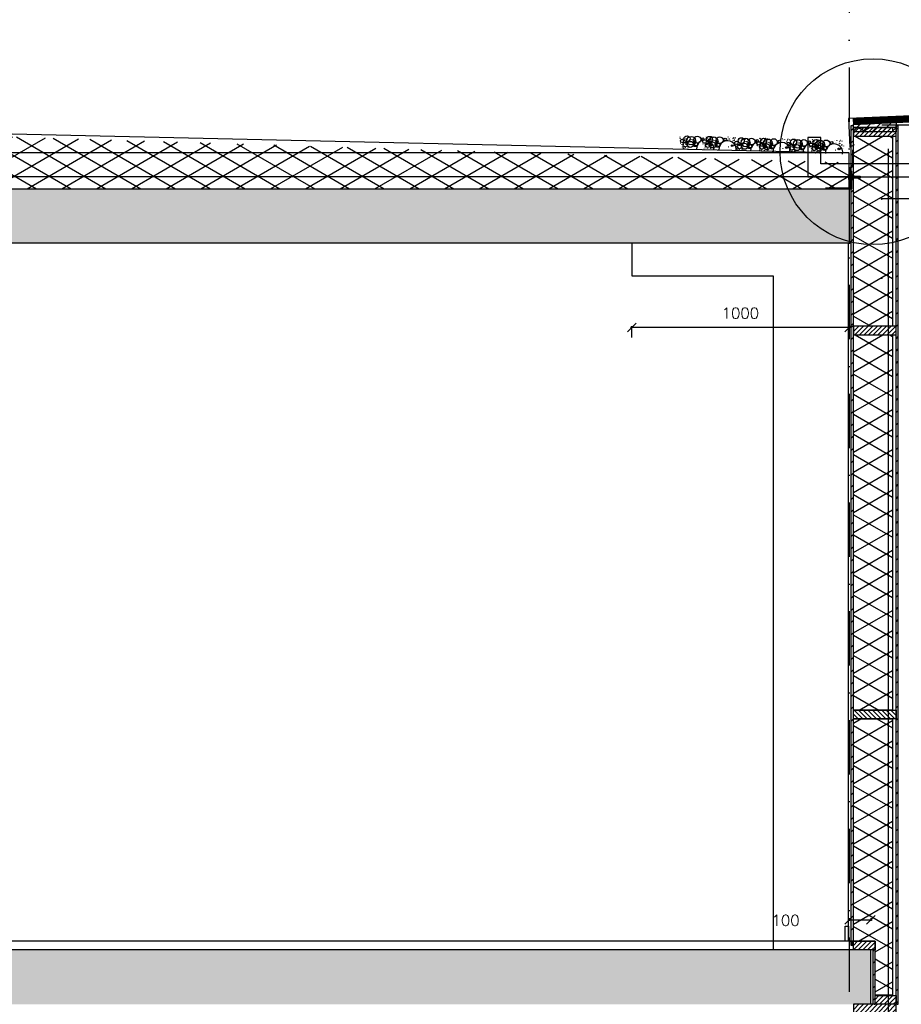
# Model space of a CAD drawing. Extents: x 0 to 297174, y -27731 to 163980.
# Tile 149 of 152: x 189905 to 193959, y 151905 to 156432. Entities that reach past the tile are written whole.
import ezdxf

# ---------------------------------------------------------------- set-up
doc = ezdxf.new("R2010")
doc.units = 0
doc.header["$LTSCALE"] = 5
doc.header["$MEASUREMENT"] = 0
doc.header["$PDMODE"] = 3
doc.header["$PDSIZE"] = 0.1
doc.linetypes.add('DASHDOT', pattern=[1, 0.5, -0.25, 0, -0.25])
doc.linetypes.add('DD1', pattern=[2.66667, 1.66667, -0.5, 0, -0.5])
doc.layers.get('0').update_dxf_attribs({"linetype": 'CONTINUOUS'})
doc.layers.get('DEFPOINTS').update_dxf_attribs({"linetype": 'CONTINUOUS'})
for name, color, linetype in [('_DETAILNUMMERS', 4, 'CONTINUOUS'), ('A--01A1_ACEER', 1, 'CONTINUOUS'), ('A--A21--_F-23-', 9, 'CONTINUOUS'), ('A--A23--_F--3-', 9, 'CONTINUOUS'), ('A--A25--_F--3-', 9, 'CONTINUOUS'), ('A--A35--_F--3-', 9, 'CONTINUOUS'), ('A--A42--_F--3-', 9, 'CONTINUOUS'), ('A--A42--_F-23-', 9, 'CONTINUOUS'), ('A--L13D3_VLOEREN', 3, 'CONTINUOUS'), ('A--L21--', 3, 'CONTINUOUS'), ('A--L21--_F-23-', 4, 'CONTINUOUS'), ('A--L21D2_BUITENWAND', 2, 'CONTINUOUS'), ('A--L23--', 7, 'CONTINUOUS'), ('A--L23--_F--3-', 7, 'CONTINUOUS'), ('A--L25--', 7, 'CONTINUOUS'), ('A--L25--_F-23-', 7, 'CONTINUOUS'), ('A--L28D1_KONSTRUKTIES', 1, 'CONTINUOUS'), ('A--L31A1_BUITENKOZIJN', 1, 'CONTINUOUS'), ('A--L35--', 7, 'CONTINUOUS'), ('A--L35--_F-23-', 7, 'CONTINUOUS'), ('A--L351-_F-23-', 7, 'CONTINUOUS'), ('A--L42--', 7, 'CONTINUOUS'), ('A--L42--_F--3-', 7, 'CONTINUOUS'), ('A--L42--_F-23-', 7, 'CONTINUOUS'), ('A--M$1A-_F123-', 1, 'CONTINUOUS'), ('A--T$1A-_F123_20', 1, 'CONTINUOUS'), ('A--T01A-25_TEKST', 2, 'CONTINUOUS'), ('STRAMIEN', 8, 'DD1'), ('X--LR---_CP', 7, 'CONTINUOUS')]:
    doc.layers.add(name, color=color, linetype=linetype)
doc.styles.add('HIEMSTRA', font='romans.shx')
doc.dimstyles.get("Standard").update_dxf_attribs({"dimscale": 50, "dimtxt": 2.5, "dimasz": 2, "dimexe": 0.3, "dimexo": 0.3, "dimgap": 2, "dimtad": 1, "dimdec": 0, "dimzin": 0, "dimdsep": 46, "dimtxsty": 'HIEMSTRA', "dimblk1": 'OBLIQUE', "dimblk2": 'OBLIQUE', "dimsah": 1, "dimcen": 0.09, "dimdle": 0.3, "dimclrd": 1, "dimclre": 1, "dimclrt": 2, "dimadec": 0, "dimazin": 0, "dimtfac": 1, "dimtdec": 4, "dimtix": 1, "dimtmove": 2, "dimatfit": 3, "dimldrblk": 'OBLIQUE', "dimfxl": 0, "dimtvp": 625, "dimtolj": 1, "dimtzin": 0, "dimarcsym": 0})

# ---------------------------------------------------------------- blocks, each defined once
blk = doc.blocks.new('*U1576')
at = {"layer": 'A--A42--_F-23-', "linetype": 'Continuous'}
h = blk.add_hatch(dxfattribs=at)
h.set_pattern_fill('ALFALINE', color=256, scale=40, style=0)
h.set_pattern_definition([(45, (-193940.616, -151905.17), (-28.284271, 28.284271), [])])
h.paths.add_polyline_path([(0, 0), (-5, 0), (-5, 4039.6), (0, 4039.6), (5, 4039.6), (5, 0)])
at = {"layer": 'A--L42--_F-23-', "color": 2, "linetype": 'Continuous'}
for points in [[(0, 0), (-5, 0), (-5, 4039.6), (0, 4039.6)], [(0, 0), (5, 0), (5, 4039.6), (0, 4039.6)]]:
    blk.add_lwpolyline(points, dxfattribs=at)
blk = doc.blocks.new('*U1575')
at = {"layer": 'A--A42--_F-23-', "linetype": 'Continuous'}
h = blk.add_hatch(dxfattribs=at)
h.set_pattern_fill('ALFALINE', color=256, scale=40, style=0)
h.set_pattern_definition([(45, (-193734.616, -152175.16), (-28.284271, 28.284271), [])])
h.paths.add_polyline_path([(0, 0), (-5, 0), (-5, 3769.7), (0, 3769.7), (5, 3769.7), (5, 0)])
at = {"layer": 'A--L42--_F-23-', "color": 2, "linetype": 'Continuous'}
for points in [[(0, 0), (-5, 0), (-5, 3769.7), (0, 3769.7)], [(0, 0), (5, 0), (5, 3769.7), (0, 3769.7)]]:
    blk.add_lwpolyline(points, dxfattribs=at)
blk = doc.blocks.new('NH40_196')
at = {"layer": 'A--A25--_F--3-'}
h = blk.add_hatch(dxfattribs=at)
h.set_pattern_fill('ALFALINE', color=256, scale=15, style=0, pattern_type=2)
h.set_pattern_definition([(45, (-6, 0), (-10.6066, 10.6066), [])])
h.paths.add_polyline_path([(0, 0), (0, 196), (40, 196), (40, 0)])
at = {"layer": 'A--L25--_F-23-', "color": 2, "linetype": 'Continuous'}
blk.add_lwpolyline([(0, 0), (0, 196), (40, 196), (40, 0)], close=True, dxfattribs=at)
at = {"layer": 'X--LR---_CP'}
for p in [(0, 0), (0, 0), (40, 0)]:
    blk.add_point(p, dxfattribs=at)
blk = doc.blocks.new('*U1568')
at = {"layer": 'A--A42--_F-23-', "linetype": 'Continuous'}
h = blk.add_hatch(dxfattribs=at)
h.set_pattern_fill('ALFALINE', color=256, scale=40, style=0)
h.set_pattern_definition([(45, (-193834.304, -151905.17), (-28.284271, 28.284271), [])])
h.paths.add_polyline_path([(0, 0), (-5, 0), (-5, 250), (0, 250), (5, 250), (5, 0)])
at = {"layer": 'A--L42--_F-23-', "color": 2, "linetype": 'Continuous'}
for points in [[(0, 0), (-5, 0), (-5, 250), (0, 250)], [(0, 0), (5, 0), (5, 250), (0, 250)]]:
    blk.add_lwpolyline(points, dxfattribs=at)
blk = doc.blocks.new('*U1537')
at = {"layer": 'A--L23--_F--3-', "color": 2, "linetype": 'Continuous'}
blk.add_lwpolyline([(0, 0), (0, 20), (-6562, 20), (-6562, 0)], dxfattribs=at)
blk = doc.blocks.new('_OBLIQUE')
at = {"color": 0, "linetype": 'ByBlock'}
blk.add_line((-0.5, -0.5), (0.5, 0.5), dxfattribs=at)
blk = doc.blocks.new('*D996')
at = {"layer": 'A--M$1A-_F123-', "color": 1, "lineweight": -2, "ltscale": 10}
for p, q in [((193725.6, 155017.6), (192713.6, 155017.6)), ((192719.6, 154971), (192719.6, 155023.6))]:
    blk.add_line(p, q, dxfattribs=at)
at = {"layer": 'DEFPOINTS', "color": 0, "ltscale": 10}
for p in [(192719.6, 155017.6), (193719.6, 155017.6), (192719.6, 154965)]:
    blk.add_point(p, dxfattribs=at)
at = {"layer": 'A--M$1A-_F123-', "color": 1, "lineweight": -2, "ltscale": 10, "xscale": 40, "yscale": 40, "zscale": 40, "rotation": 180}
blk.add_blockref('_OBLIQUE', (192719.6, 155017.6), dxfattribs=at)
at = {"layer": 'A--M$1A-_F123-', "color": 1, "lineweight": -2, "ltscale": 10, "xscale": 40, "yscale": 40, "zscale": 40}
blk.add_blockref('_OBLIQUE', (193719.6, 155017.6), dxfattribs=at)
at = {"layer": 'A--M$1A-_F123-', "color": 2, "ltscale": 10, "insert": (193219.6, 155082.6), "char_height": 50, "attachment_point": 5, "style": 'HIEMSTRA'}
blk.add_mtext('\\A1;1000', dxfattribs=at)
blk = doc.blocks.new('*U1534')
at = {"layer": 'A--A42--_F--3-', "linetype": 'Continuous'}
h = blk.add_hatch(dxfattribs=at)
h.set_pattern_fill('ALFALINE', color=256, scale=40, angle=45, style=0)
h.set_pattern_definition([(90, (-193723.12, -152195.147), (-40, 7e-15), [])])
h.paths.add_polyline_path([(0, 0), (-6.2, 0), (-6.3, 3210), (-0.1, 3210), (6.2, 3210), (6.2, 0)])
at = {"layer": 'A--L42--_F--3-', "color": 3, "linetype": 'Continuous'}
for points in [[(0, 0), (-6.2, 0), (-6.3, 3210), (-0.1, 3210)], [(0, 0), (6.2, 0), (6.2, 3210), (-0.1, 3210)]]:
    blk.add_lwpolyline(points, dxfattribs=at)
blk = doc.blocks.new('Q031612A')
at = {"layer": 'A--L35--_F-23-', "color": 1, "linetype": 'Continuous'}
for points in [[(0, 0), (0, 11), (-4.5, 11), (-5, 10.5), (-5, -10.5), (-4.5, -11), (0, -11), (0, -4.7), (-4.5, -4.7), (0, -4.7), (0, -11), (-4.5, -11), (-5, -10.5), (-5, -4.2), (-4.5, -4.7), (-5, -5.2)], [(-5, 4.4), (-4.5, 4.9), (-5, 5.4)], [(-4.5, 4.9), (0, 4.9), (0, -4.7)], [(1.7, 4.5), (0.6, -4.4)], [(0.6, 4.5), (0.6, -4.4)], [(3.2, 4.5), (2.1, -4.4)], [(4.7, 4.5), (3.6, -4.4)], [(6.2, 4.5), (5.1, -4.4)], [(7.7, 4.5), (6.6, -4.4)], [(9.2, 4.5), (8.1, -4.4)], [(10.7, 4.5), (9.6, -4.4)], [(12.3, 4.5), (11.2, -4.4)], [(13.8, 4.5), (12.7, -4.4)], [(15.3, 4.5), (14.2, -4.4)], [(16.8, 4.5), (15.7, -4.4)], [(18.3, 4.5), (17.2, -4.4)], [(19.8, 4.5), (18.7, -4.4)], [(21.3, 4.5), (20.2, -4.4)], [(22.8, 4.5), (21.7, -4.4)], [(24.3, 4.5), (23.2, -4.4)], [(25.9, 4.5), (24.8, -4.4)], [(27.4, 4.5), (26.3, -4.4)], [(28.9, 4.5), (27.8, -4.4)], [(30.4, 4.5), (29.3, -4.4)], [(31.9, 4.5), (30.8, -4.4)], [(33.4, 4.5), (32.3, -4.4)], [(34.9, 4.5), (33.8, -4.4)], [(36.4, 4.5), (35.3, -4.4)], [(37.9, 4.5), (36.8, -4.4)], [(39.5, 4.5), (38.4, -4.4)], [(41, 4.5), (39.9, -4.4)], [(42.5, 4.5), (41.4, -4.4)], [(44, 4.5), (42.9, -4.4)], [(45.5, 4.5), (44.4, -4.4)], [(47, 4.5), (45.9, -4.4)], [(47.6, -2.8), (47.5, -4.1)]]:
    blk.add_lwpolyline(points, dxfattribs=at)
blk.add_lwpolyline([(47.6, 4), (47.1, 4.5), (0, 4.5), (0, -4.4), (47.1, -4.4), (47.6, -3.9)], close=True, dxfattribs=at)
at = {"layer": 'A--L351-_F-23-', "color": 1, "linetype": 'DASHDOT'}
blk.add_lwpolyline([(-7.9, 0), (51.6, 0)], dxfattribs=at)
at = {"layer": 'X--LR---_CP', "color": 1, "linetype": 'DASHDOT'}
blk.add_point((0, 0), dxfattribs=at)
blk.add_point((0, 0), dxfattribs=at)
blk.add_point((0, 0), dxfattribs=at)
blk = doc.blocks.new('Q031611-')
at = {"layer": 'A--L35--_F-23-', "color": 1, "linetype": 'Continuous'}
for points in [[(5, 5.4), (5, 10.5), (4.5, 11), (0.5, 11), (0, 10.5), (0, 5.4), (0.5, 4.9), (4.5, 4.9), (5, 5.4), (5, 4.4), (4.5, 4.9), (5, 4.4), (5, -4.2), (4.5, -4.7), (0.5, -4.7), (0, -5.2), (0, -10.5), (0.5, -11), (4.5, -11), (5, -10.5), (5, -4.2), (4.5, -4.7), (5, -5.2), (4.5, -4.7), (0.5, -4.7), (0, -4.2), (0, -5.2), (0, 4.4), (0.5, 4.9), (0, 5.4), (0, 4.4)], [(0, 4.4), (0, -4.7)]]:
    blk.add_lwpolyline(points, dxfattribs=at)
at = {"layer": 'X--LR---_CP', "color": 1, "linetype": 'Continuous'}
blk.add_point((0, 0), dxfattribs=at)
blk.add_point((0, 0), dxfattribs=at)
blk.add_point((0, 0), dxfattribs=at)
blk = doc.blocks.new('*D748')
at = {"layer": 'A--M$1A-_F123-', "color": 1, "linetype": 'Continuous', "lineweight": -2, "ltscale": 10}
for p, q in [((193713.6, 152294.2), (193825.4, 152294.2)), ((193719.6, 152301), (193719.6, 152288.2)), ((193819.4, 152301), (193819.4, 152288.2))]:
    blk.add_line(p, q, dxfattribs=at)
at = {"layer": 'DEFPOINTS', "color": 0, "linetype": 'Continuous', "ltscale": 10}
for p in [(193719.6, 152307), (193819.4, 152307), (193819.4, 152294.2)]:
    blk.add_point(p, dxfattribs=at)
at = {"layer": 'A--M$1A-_F123-', "color": 1, "linetype": 'Continuous', "lineweight": -2, "ltscale": 10, "xscale": 40, "yscale": 40, "zscale": 40, "rotation": 180}
blk.add_blockref('_OBLIQUE', (193719.6, 152294.2), dxfattribs=at)
at = {"layer": 'A--M$1A-_F123-', "color": 1, "linetype": 'Continuous', "lineweight": -2, "ltscale": 10, "xscale": 40, "yscale": 40, "zscale": 40}
blk.add_blockref('_OBLIQUE', (193819.4, 152294.2), dxfattribs=at)
at = {"layer": 'A--M$1A-_F123-', "color": 2, "linetype": 'Continuous', "ltscale": 10, "insert": (193427.2, 152290.9), "char_height": 50, "attachment_point": 5, "style": 'HIEMSTRA'}
blk.add_mtext('\\A1;100', dxfattribs=at)
blk = doc.blocks.new('GRIND')
for centre, radius in [((11.9, 51.7), 0.331), ((11.9, 47), 0.331), ((28.6, 47.3), 0.331), ((28.6, 47.3), 0.331), ((44.2, 45.6), 13.8), ((33.6, 51.1), 0.331), ((63.6, 37.9), 19.8), ((48.9, 52), 0.331), ((64.1, 53.8), 0.331), ((64.2, 53.8), 0.331), ((72.1, 53.9), 0.331), ((72.2, 53.8), 0.331), ((72.4, 53.8), 0.331), ((91.4, 43.5), 15.8), ((80.2, 51.6), 0.331), ((116.3, 47.4), 5.94), ((114.8, 47.9), 0.331), ((121.3, 51), 0.331), ((130, 59.7), 0.331), ((131.5, 48.3), 0.331), ((131.5, 48.3), 0.331), ((132.3, 50.9), 0.331), ((147.1, 46.5), 13.8), ((136.5, 52.1), 0.331), ((137, 50.9), 0.331), ((139.4, 57.3), 0.331), ((139.6, 57.8), 0.331), ((141.8, 45.6), 0.331), ((142.1, 45.9), 0.331), ((166.5, 38.8), 19.8), ((151.8, 53), 0.331), ((152.6, 54.6), 0.331), ((152.9, 54.4), 0.331), ((155.8, 59.1), 0.331), ((156.1, 59.6), 0.331), ((158.1, 45.6), 0.331), ((163.4, 56.7), 0.331), ((167, 54.8), 0.331), ((167.1, 54.7), 0.331), ((175, 54.8), 0.331), ((175.1, 54.8), 0.331), ((175.3, 54.7), 0.331), ((194.3, 44.4), 15.8), ((219.2, 48.3), 5.94), ((224.2, 51.9), 0.331), ((232.9, 60.6), 0.331), ((235.2, 51.8), 0.331), ((239.9, 51.8), 0.331), ((242.3, 58.3), 0.331), ((242.5, 58.8), 0.331), ((255.5, 55.5), 0.331), ((255.8, 55.3), 0.331), ((256, 45.6), 0.331), ((256.3, 45.4), 0.331), ((258.7, 60), 0.331), ((259, 60.5), 0.331), ((261, 46.5), 0.331), ((261.6, 51.7), 0.331), ((261.6, 47), 0.331), ((266.3, 57.7), 0.331), ((278.3, 47.3), 0.331), ((278.3, 47.3), 0.331), ((293.8, 45.6), 13.8), ((283.3, 51.1), 0.331), ((313.2, 37.9), 19.8), ((298.6, 52), 0.331), ((313.7, 53.8), 0.331), ((313.8, 53.8), 0.331), ((321.7, 53.9), 0.331), ((321.9, 53.8), 0.331), ((322, 53.8), 0.331), ((341, 43.5), 15.8), ((329.8, 51.6), 0.331), ((366, 47.4), 5.94), ((364.4, 47.9), 0.331), ((370.9, 51), 0.331), ((379.6, 59.7), 0.331), ((381.2, 48.3), 0.331), ((381.2, 48.3), 0.331), ((381.9, 50.9), 0.331), ((396.7, 46.5), 13.8), ((386.2, 52.1), 0.331), ((386.6, 50.9), 0.331), ((389, 57.3), 0.331), ((389.3, 57.8), 0.331), ((391.5, 45.6), 0.331), ((391.8, 45.9), 0.331), ((416.1, 38.8), 19.8), ((401.5, 53), 0.331), ((402.2, 54.6), 0.331), ((402.5, 54.4), 0.331), ((405.4, 59.1), 0.331), ((405.7, 59.6), 0.331), ((407.8, 45.6), 0.331), ((413.1, 56.7), 0.331), ((416.6, 54.8), 0.331), ((416.7, 54.7), 0.331), ((424.6, 54.8), 0.331), ((424.8, 54.8), 0.331), ((424.9, 54.7), 0.331), ((443.9, 44.4), 15.8), ((468.9, 48.3), 5.94), ((473.8, 51.9), 0.331), ((482.5, 60.6), 0.331), ((484.8, 51.8), 0.331), ((489.5, 51.8), 0.331), ((491.9, 58.3), 0.331), ((492.2, 58.8), 0.331), ((502.5, 49.3), 0.331), ((512.5, 37.4), 7.92), ((505.1, 55.5), 0.331), ((505.4, 55.3), 0.331), ((505.7, 45.6), 0.331), ((506, 45.4), 0.331), ((508.3, 60), 0.331), ((508.6, 60.5), 0.331), ((510.7, 46.5), 0.331), ((516, 57.7), 0.331), ((519.2, 49.6), 0.331), ((519.2, 49.6), 0.331), ((534.7, 47.9), 13.8), ((529.5, 46.9), 0.331), ((529.8, 47.2), 0.331), ((554.2, 40.1), 19.8), ((535, 45.5), 0.331), ((539.5, 54.3), 0.331), ((554.6, 56.1), 0.331), ((554.8, 56.1), 0.331), ((562.6, 56.2), 0.331), ((562.8, 56.1), 0.331), ((563, 56.1), 0.331), ((581.9, 45.8), 15.8), ((606.9, 49.7), 5.94), ((605.4, 50.2), 0.331), ((615.4, 38.3), 7.92), ((611.8, 53.3), 0.331), ((620.5, 61.9), 0.331), ((622.1, 50.5), 0.331), ((622.1, 50.5), 0.331), ((622.9, 53.1), 0.331), ((637.6, 48.8), 13.8), ((627.6, 53.1), 0.331), ((629.9, 59.6), 0.331), ((630.2, 60.1), 0.331), ((632.4, 47.9), 0.331), ((632.7, 48.1), 0.331), ((657.1, 41.1), 19.8), ((637.9, 46.4), 0.331), ((642.4, 55.3), 0.331), ((643.1, 56.8), 0.331), ((643.4, 56.7), 0.331), ((643.7, 46.9), 0.331), ((644, 46.7), 0.331), ((646.4, 61.4), 0.331), ((646.7, 61.8), 0.331), ((648.7, 47.9), 0.331), ((654, 59), 0.331), ((657.1, 45.3), 0.331), ((657.5, 57), 0.331), ((657.7, 57), 0.331), ((662.4, 45.3), 0.331), ((665.5, 57.1), 0.331), ((665.7, 57.1), 0.331), ((665.9, 57), 0.331), ((684.8, 46.7), 15.8), ((709.8, 50.6), 5.94), ((714.7, 54.2), 0.331), ((723.4, 62.9), 0.331), ((725.8, 54.1), 0.331), ((730.5, 54.1), 0.331), ((732.8, 60.5), 0.331), ((733.1, 61), 0.331), ((746, 57.8), 0.331), ((746.3, 57.6), 0.331), ((746.6, 47.8), 0.331), ((746.9, 47.6), 0.331), ((749.3, 62.3), 0.331), ((749.6, 62.8), 0.331), ((751.6, 48.8), 0.331), ((756.9, 59.9), 0.331), ((21.9, 35.1), 7.92), ((15.7, 24.2), 0.331), ((21.3, 19.4), 0.331), ((24.3, 27.4), 0.331), ((24.4, 27.4), 0.331), ((25.4, 7.4), 0.331), ((25.7, 7.5), 0.331), ((36.6, 18.6), 9.89), ((28.6, 14.5), 0.331), ((29, 1.6), 0.331), ((29.5, 20.6), 0.331), ((31.5, 27.2), 0.331), ((36.2, 28.8), 0.331), ((36.6, 27), 0.331), ((36.6, 4.5), 0.331), ((37, 22.3), 0.331), ((38.9, 44.7), 0.331), ((39.3, 44.9), 0.331), ((41.6, 20.1), 0.331), ((42.4, 32.2), 0.331), ((42.4, 32.2), 0.331), ((44.4, 43.2), 0.331), ((45.3, 23.5), 0.331), ((59.9, 20.6), 13.8), ((46.7, 20), 0.331), ((47.2, 15.2), 0.331), ((50.1, 4.5), 0.331), ((55.4, 16.4), 0.331), ((63.6, 42.1), 0.331), ((68.9, 42.1), 0.331), ((83.6, 21), 9.89), ((75, 16.5), 0.331), ((80.1, 35.8), 5.32), ((80.1, 35.8), 0.331), ((80.1, 35.8), 0.331), ((87.8, 22.1), 7.91), ((80.5, 25.5), 0.331), ((80.5, 25.5), 0.331), ((80.5, 25.5), 0.331), ((80.5, 25.5), 0.331), ((82.7, 33.2), 0.331), ((82.7, 33.2), 0.331), ((82.7, 33.2), 0.331), ((82.7, 33.2), 0.331), ((92.2, 26.1), 0.331), ((124.8, 36), 7.92), ((118.6, 25.2), 0.331), ((123.6, 0.8), 0.331), ((124.2, 20.4), 0.331), ((127.2, 28.3), 0.331), ((127.3, 28.4), 0.331), ((128.3, 8.4), 0.331), ((128.6, 8.5), 0.331), ((139.5, 19.6), 9.89), ((131.5, 15.5), 0.331), ((131.9, 2.5), 0.331), ((132.4, 21.5), 0.331), ((133.9, 14.5), 0.331), ((134.4, 28.1), 0.331), ((139.1, 29.8), 0.331), ((139.5, 28), 0.331), ((139.5, 5.4), 0.331), ((139.9, 23.3), 0.331), ((144.5, 21), 0.331), ((145.3, 33.1), 0.331), ((145.3, 33.1), 0.331), ((150.1, 20.5), 3.96), ((147.3, 44.1), 0.331), ((148.2, 24.5), 0.331), ((162.8, 21.6), 13.8), ((149.6, 20.9), 0.331), ((150.1, 16.2), 0.331), ((153, 5.4), 0.331), ((153.1, 44.6), 0.331), ((153.4, 44.4), 0.331), ((153.9, 19.9), 0.331), ((158.3, 17.4), 0.331), ((158.7, 20.6), 0.331), ((161.7, 34.7), 0.331), ((162.3, 35.6), 0.331), ((162.8, 40.3), 0.331), ((166.5, 43), 0.331), ((168.7, 6.2), 0.331), ((168.7, 6.2), 0.331), ((168.7, 6.2), 0.331), ((168.7, 6.2), 0.331), ((171.1, 34.4), 0.331), ((171.7, 23.3), 0.331), ((171.8, 43), 0.331), ((186.5, 21.9), 9.89), ((177.9, 17.4), 0.331), ((183, 36.7), 5.32), ((183, 36.7), 0.331), ((183, 36.7), 0.331), ((190.7, 23), 7.91), ((183.4, 26.4), 0.331), ((183.4, 26.4), 0.331), ((183.4, 26.4), 0.331), ((183.4, 26.4), 0.331), ((185.6, 34.1), 0.331), ((185.6, 34.1), 0.331), ((185.6, 34.1), 0.331), ((185.6, 34.1), 0.331), ((191.9, 0.6), 0.331), ((195.1, 27.1), 0.331), ((236.8, 15.5), 0.331), ((253, 21.4), 3.96), ((256.8, 20.9), 0.331), ((261.6, 21.5), 0.331), ((271.5, 35.1), 7.92), ((264.6, 35.6), 0.331), ((265.2, 36.5), 0.331), ((265.4, 24.2), 0.331), ((265.7, 41.2), 0.331), ((270.9, 19.4), 0.331), ((271.6, 7.2), 0.331), ((271.6, 7.2), 0.331), ((271.6, 7.2), 0.331), ((271.6, 7.2), 0.331), ((274, 35.4), 0.331), ((273.9, 27.4), 0.331), ((274, 27.4), 0.331), ((274.6, 24.2), 0.331), ((275.1, 7.4), 0.331), ((275.3, 7.5), 0.331), ((286.2, 18.6), 9.89), ((278.3, 14.5), 0.331), ((278.6, 1.6), 0.331), ((279.2, 20.6), 0.331), ((281.1, 27.2), 0.331), ((285.8, 28.8), 0.331), ((286.2, 27), 0.331), ((286.2, 4.5), 0.331), ((286.7, 22.3), 0.331), ((288.6, 44.7), 0.331), ((288.9, 44.9), 0.331), ((291.3, 20.1), 0.331), ((292, 32.2), 0.331), ((292, 32.2), 0.331), ((294.1, 43.2), 0.331), ((294.9, 23.5), 0.331), ((309.6, 20.6), 13.8), ((296.4, 20), 0.331), ((296.8, 15.2), 0.331), ((299.7, 4.5), 0.331), ((305.1, 16.4), 0.331), ((313.2, 42.1), 0.331), ((318.5, 42.1), 0.331), ((333.3, 21), 9.89), ((324.6, 16.5), 0.331), ((329.7, 35.8), 5.32), ((329.7, 35.8), 0.331), ((329.7, 35.8), 0.331), ((337.4, 22.1), 7.91), ((330.1, 25.5), 0.331), ((330.1, 25.5), 0.331), ((330.1, 25.5), 0.331), ((330.1, 25.5), 0.331), ((332.4, 33.2), 0.331), ((332.4, 33.2), 0.331), ((332.4, 33.2), 0.331), ((332.4, 33.2), 0.331), ((341.9, 26.1), 0.331), ((374.4, 36), 7.92), ((368.3, 25.2), 0.331), ((373.3, 0.8), 0.331), ((373.8, 20.4), 0.331), ((376.8, 28.3), 0.331), ((376.9, 28.4), 0.331), ((378, 8.4), 0.331), ((378.2, 8.5), 0.331), ((389.1, 19.6), 9.89), ((381.2, 15.5), 0.331), ((381.5, 2.5), 0.331), ((382.1, 21.5), 0.331), ((383.6, 14.5), 0.331), ((384, 28.1), 0.331), ((388.7, 29.8), 0.331), ((389.1, 28), 0.331), ((389.1, 5.4), 0.331), ((389.6, 23.3), 0.331), ((394.2, 21), 0.331), ((394.9, 33.1), 0.331), ((394.9, 33.1), 0.331), ((399.7, 20.5), 3.96), ((397, 44.1), 0.331), ((397.8, 24.5), 0.331), ((412.5, 21.6), 13.8), ((399.3, 20.9), 0.331), ((399.7, 16.2), 0.331), ((402.6, 5.4), 0.331), ((402.8, 44.6), 0.331), ((403.1, 44.4), 0.331), ((403.6, 19.9), 0.331), ((408, 17.4), 0.331), ((408.4, 20.6), 0.331), ((411.3, 34.7), 0.331), ((411.9, 35.6), 0.331), ((412.5, 40.3), 0.331), ((416.1, 43), 0.331), ((418.4, 6.2), 0.331), ((418.4, 6.2), 0.331), ((418.4, 6.2), 0.331), ((418.4, 6.2), 0.331), ((420.7, 34.4), 0.331), ((421.3, 23.3), 0.331), ((421.4, 43), 0.331), ((436.1, 21.9), 9.89), ((427.5, 17.4), 0.331), ((432.6, 36.7), 5.32), ((432.6, 36.7), 0.331), ((432.6, 36.7), 0.331), ((440.3, 23), 7.91), ((433, 26.4), 0.331), ((433, 26.4), 0.331), ((433, 26.4), 0.331), ((433, 26.4), 0.331), ((435.3, 34.1), 0.331), ((435.3, 34.1), 0.331), ((435.3, 34.1), 0.331), ((435.3, 34.1), 0.331), ((441.6, 0.6), 0.331), ((444.8, 27.1), 0.331), ((486.5, 15.5), 0.331), ((502.6, 21.4), 3.96), ((506.3, 26.5), 0.331), ((506.5, 20.9), 0.331), ((511.3, 21.5), 0.331), ((511.3, 2.1), 0.331), ((511.9, 21.7), 0.331), ((514.2, 35.6), 0.331), ((514.8, 36.5), 0.331), ((514.8, 29.7), 0.331), ((515, 29.7), 0.331), ((515.4, 41.2), 0.331), ((516, 9.7), 0.331), ((516.2, 9.8), 0.331), ((527.1, 20.9), 9.89), ((519.2, 16.8), 0.331), ((519.5, 3.8), 0.331), ((520.1, 22.9), 0.331), ((521.3, 7.2), 0.331), ((521.3, 7.2), 0.331), ((521.3, 7.2), 0.331), ((521.3, 7.2), 0.331), ((522, 29.4), 0.331), ((523.6, 35.4), 0.331), ((524.2, 24.2), 0.331), ((526.8, 31.1), 0.331), ((527.1, 29.3), 0.331), ((527.2, 6.8), 0.331), ((527.6, 24.6), 0.331), ((532.2, 22.3), 0.331), ((532.9, 34.5), 0.331), ((532.9, 34.5), 0.331), ((533, 1.5), 0.331), ((535.8, 25.8), 0.331), ((550.5, 22.9), 13.8), ((537.3, 22.2), 0.331), ((537.8, 17.5), 0.331), ((540.7, 6.8), 0.331), ((546, 18.7), 0.331), ((554.2, 44.3), 0.331), ((559.5, 44.3), 0.331), ((574.2, 23.2), 9.89), ((565.5, 18.7), 0.331), ((570.7, 38), 5.32), ((570.7, 38), 0.331), ((570.7, 38), 0.331), ((578.4, 24.4), 7.91), ((571.1, 27.8), 0.331), ((571.1, 27.8), 0.331), ((571.1, 27.8), 0.331), ((571.1, 27.8), 0.331), ((573.3, 35.5), 0.331), ((573.3, 35.5), 0.331), ((573.3, 35.5), 0.331), ((573.3, 35.5), 0.331), ((579.6, 2), 0.331), ((582.8, 28.4), 0.331), ((609.2, 27.5), 0.331), ((614.2, 3), 0.331), ((614.8, 22.6), 0.331), ((617.7, 30.6), 0.331), ((617.8, 30.6), 0.331), ((618.9, 10.7), 0.331), ((619.1, 10.7), 0.331), ((630, 21.8), 9.89), ((622.1, 17.7), 0.331), ((622.4, 4.8), 0.331), ((623, 23.8), 0.331), ((624.5, 16.8), 0.331), ((624.9, 30.4), 0.331), ((629.6, 32.1), 0.331), ((630, 30.3), 0.331), ((630.1, 7.7), 0.331), ((630.5, 25.6), 0.331), ((635.1, 23.3), 0.331), ((635.8, 35.4), 0.331), ((635.8, 35.4), 0.331), ((635.9, 2.4), 0.331), ((640.6, 22.7), 3.96), ((638.7, 26.7), 0.331), ((653.4, 23.8), 13.8), ((640.2, 23.2), 0.331), ((640.7, 18.5), 0.331), ((643.6, 7.7), 0.331), ((644.5, 22.2), 0.331), ((648.9, 19.6), 0.331), ((649.3, 22.9), 0.331), ((652.2, 37), 0.331), ((652.8, 37.9), 0.331), ((653.4, 42.6), 0.331), ((659.3, 8.5), 0.331), ((659.3, 8.5), 0.331), ((659.3, 8.5), 0.331), ((659.3, 8.5), 0.331), ((661.6, 36.7), 0.331), ((662.2, 25.6), 0.331), ((677.1, 24.2), 9.89), ((668.4, 19.7), 0.331), ((673.6, 39), 5.32), ((673.6, 39), 0.331), ((673.6, 39), 0.331), ((681.3, 25.3), 7.91), ((674, 28.7), 0.331), ((674, 28.7), 0.331), ((674, 28.7), 0.331), ((674, 28.7), 0.331), ((676.2, 36.4), 0.331), ((676.2, 36.4), 0.331), ((676.2, 36.4), 0.331), ((676.2, 36.4), 0.331), ((682.5, 2.9), 0.331), ((685.7, 29.3), 0.331), ((727.4, 17.7), 0.331), ((743.5, 23.7), 3.96), ((747.4, 23.2), 0.331), ((752.2, 23.8), 0.331), ((755.1, 37.9), 0.331), ((755.7, 38.8), 0.331), ((756.3, 43.5), 0.331), ((762.2, 9.5), 0.331), ((762.2, 9.5), 0.331), ((762.2, 9.5), 0.331), ((762.2, 9.5), 0.331), ((764.5, 37.6), 0.331), ((765.1, 26.5), 0.331)]:
    blk.add_circle(centre, radius)
for centre, start, end in [((722.3, 5.8), 351.5931, 188.4069), ((128.9, 2.6), 356.2296, 183.7704), ((231.8, 3.6), 354.8736, 185.1264), ((378.5, 2.6), 356.2296, 183.7704), ((481.4, 3.6), 354.8736, 185.1264), ((619.4, 4.9), 352.9574, 187.0426)]:
    blk.add_arc(centre, 40, start, end)

msp = doc.modelspace()

# ---------------------------------------------------------------- hatches: boundary and pattern name
at = {"layer": 'A--A21--_F-23-'}
h = msp.add_hatch(dxfattribs=at)
h.set_pattern_fill('ALFAISO', color=256, scale=80, angle=270, style=0, pattern_type=2)
h.set_pattern_definition([(330, (-40, 52899.255), (40, 69.282032), []), (30, (-40, 52899.255), (-40, 69.282032), [])])
h.paths.add_polyline_path([(188947.6, 155921.7), (188347.6, 155940.2), (188347.6, 155674.8), (188381.6, 155655.2), (188947.6, 155655.2)])
h.paths.add_polyline_path([(189708.6, 155898.4), (188947.6, 155921.7), (188947.6, 155655.2), (189708.6, 155655.2)])
h.paths.add_polyline_path([(193404, 155784.8), (189708.6, 155898.4), (189708.6, 155655.2), (193437.4, 155655.2, -0.078843)])
h.paths.add_polyline_path([(193719.6, 155755.2), (193719.6, 155775.2), (193404, 155784.8, 0.078843), (193437.4, 155655.2), (193719.6, 155655.2), (193719.6, 155697.7), (193717.6, 155697.7), (193717.6, 155719.7), (193719.6, 155719.7)])
h = msp.add_hatch(dxfattribs=at)
h.set_pattern_fill('ALFAISO', color=256, scale=80, angle=270, style=0, pattern_type=2)
h.set_pattern_definition([(330, (81307.97, 53107.31), (40, 69.282032), []), (30, (81307.97, 53107.31), (-40, 69.282032), [])])
h.paths.add_polyline_path([(193919.6, 155917.1), (193739.6, 155917.1), (193739.6, 155936.6), (193919.6, 155936.6)])
h = msp.add_hatch(dxfattribs=at)
h.set_pattern_fill('ALFAISO', color=256, scale=80, angle=270, style=0, pattern_type=2)
h.set_pattern_definition([(210, (263890.53, 52121.675), (-40, 69.28203), []), (150, (263890.53, 52121.675), (40, 69.28203), [])])
h.paths.add_polyline_path([(193821.6, 155023.2), (193739.6, 155023.2), (193739.6, 155896.6), (193919.6, 155896.6), (193919.6, 155023.2)])
h = msp.add_hatch(dxfattribs=at)
h.set_pattern_fill('ALFAISO', color=256, scale=80, angle=270, style=0, pattern_type=2)
h.set_pattern_definition([(210, (263890.53, 51208.31), (-40, 69.28203), []), (150, (263890.53, 51208.31), (40, 69.28203), [])])
h.paths.add_polyline_path([(193821.6, 153257.6), (193739.6, 153257.6), (193739.6, 154983.2), (193919.6, 154983.2), (193919.6, 153257.6)])
h = msp.add_hatch(dxfattribs=at)
h.set_pattern_fill('ALFAISO', color=256, scale=80, angle=270, style=0, pattern_type=2)
h.set_pattern_definition([(210, (263890.53, 49592.75), (-40, 69.28203), []), (150, (263890.53, 49592.75), (40, 69.28203), [])])
h.paths.add_polyline_path([(193839.3, 152195.2), (193739.6, 152195.2), (193739.6, 153217.6), (193919.6, 153217.6), (193919.6, 152275.2), (193919.6, 151947.1), (193839.3, 151947.1)])
at = {"layer": 'A--A23--_F--3-'}
h = msp.add_hatch(dxfattribs=at)
h.set_pattern_fill('ALFABET', color=256, scale=20, angle=1, style=0, pattern_type=2)
h.set_pattern_definition([(46, (64979.89, 49399.26), (-86.32078, 83.359004), []), (51, (64979.89, 49399.26), (143.64922, -10.04493), [15, -165]), (356, (64979.9, 49399.26), (-30.37155, 149.9312), [12, -132]), (101.4514, (64991.86, 49398.42), (113.27778, 139.88618), [12.74804, -140.22842]), (47.1842, (64979.2, 49439.25), (213.99344, -29.37358), [22.5, -247.5]), (97.6356, (64997.03, 49436.8), (183.50393, 198.05632), [19.12206, -210.3426]), (352.1842, (64979.2, 49439.25), (183.50378, 198.05647), [18, -198]), (22, (64999.37, 49429.6), (120.76856, -78.42802), [15, -165]), (327, (64999.37, 49429.6), (46.12453, 145.85721), [12, -132]), (72.4514, (65009.43, 49423.06), (166.89315, 67.42906), [12.74804, -140.22842]), (38.5, (64979.893, 49399.255), (1.269641, 66.611074), [0, -130.4, 0, -134, 0, -132.5]), (8.5, (64979.89, 49399.255), (51.229207, 79.788568), [0, -76.4, 0, -127.4, 0, -50.5]), (328.5, (64935.3, 49398.477), (106.826954, -2.64699), [0, -50, 0, -156, 0, -207]), (318.5, (64915.3, 49398.13), (116.270055, 22.05355), [0, -65, 0, -103.6, 0, -147]), (318.5, (64915.3, 49398.13), (116.270055, 22.05355), [0, -65, 0, -103.6, 0, -147])])
h.paths.add_polyline_path([(193719.6, 155655.2), (193719.6, 155405.2), (179546.3, 155405.2), (179546.3, 155655.2)])
h = msp.add_hatch(dxfattribs=at)
h.set_pattern_fill('ALFABET', color=256, scale=50, angle=1, style=0, pattern_type=2)
h.set_pattern_definition([(46, (0, 52899.26), (-215.80194, 208.3975), []), (51, (0, 52899.26), (359.12306, -25.11233), [37.5, -412.5]), (356, (0, 52899.26), (-75.9289, 374.828), [30, -330]), (101.4514, (29.93, 52897.16), (283.19445, 349.71546), [31.8701, -350.57106]), (47.1842, (-1.75, 52999.24), (534.9836, -73.4339), [56.25, -618.75]), (97.6356, (42.84, 52993.1), (458.7598, 495.1408), [47.8051, -525.8565]), (352.1842, (-1.75, 52999.24), (458.7594, 495.1412), [45, -495]), (22, (48.68, 52975.12), (301.9214, -196.07005), [37.5, -412.5]), (327, (48.7, 52975.1), (115.3113, 364.643), [30, -330]), (72.4514, (73.84, 52958.78), (417.23286, 168.57264), [31.8701, -350.57106]), (38.5, (0, 52899.26), (3.1741, 166.527686), [0, -326, 0, -335, 0, -331.25]), (8.5, (0, 52899.26), (128.07302, 199.47142), [0, -191, 0, -318.5, 0, -126.25]), (328.5, (-111.48, 52897.31), (267.067385, -6.617475), [0, -125, 0, -390, 0, -517.5]), (318.5, (-161.48, 52896.44), (290.67514, 55.13387), [0, -162.5, 0, -259, 0, -367.5]), (318.5, (-161.48, 52896.44), (290.67514, 55.13387), [0, -162.5, 0, -259, 0, -367.5])])
h.paths.add_polyline_path([(193819.4, 148405.2), (177097.5, 148405.2), (177097.5, 152155.1), (193819.4, 152155.2)])
h.paths.add_polyline_path([(185272.6, 151905), (193819.4, 151905.2), (193819.4, 148655.2), (185272.6, 148655.2)], flags=16)
h.paths.add_polyline_path([(184972.6, 148695.2), (177399.2, 148695.2), (177399.2, 151755.1), (184972.6, 151755.1)], flags=16)
at = {"layer": 'A--A25--_F--3-'}
h = msp.add_hatch(dxfattribs=at)
h.set_pattern_fill('ANSI31', color=256, scale=10, angle=90, style=0)
h.set_pattern_definition([(45, (175683.046, 143386.59), (22.45064, -22.45064), [])])
h.paths.add_polyline_path([(193935.7, 155917), (193739.6, 155917.1), (193739.7, 155951), (193935.7, 155961)])
at = {"layer": 'A--A35--_F--3-'}
h = msp.add_hatch(dxfattribs=at)
h.set_pattern_fill('ALFALINE', color=256, scale=15, style=0, pattern_type=2)
h.set_pattern_definition([(45, (-0.101, 56399.238), (-10.6066017, 10.6066017), [])])
h.paths.add_polyline_path([(193839.3, 152155.2), (193739.3, 152155.2), (193739.3, 152195.2), (193839.3, 152195.2)])
h = msp.add_hatch(dxfattribs=at)
h.set_pattern_fill('ALFALINE', color=256, scale=15, style=0, pattern_type=2)
h.set_pattern_definition([(45, (-0.101, 56666.303), (-10.6066017, 10.6066017), [])])
h.paths.add_polyline_path([(193839.3, 151945.2), (193935.3, 151945.2), (193935.3, 151905.2), (193839.3, 151905.2)])
at = {"layer": 'A--A42--_F--3-'}
h = msp.add_hatch(dxfattribs=at)
h.set_pattern_fill('ALFALINE', color=256, scale=4, angle=132.3132, style=0, pattern_type=2)
h.set_pattern_definition([(2.6868, (194090.042, 156691.4464), (0.187505, -3.995603), [])])
h.paths.add_polyline_path([(194085.4, 155973.3), (194084.5, 155992.2), (193738.5, 155976), (193739.4, 155957), (193739.7, 155951), (194085.6, 155967.3)])

# ---------------------------------------------------------------- linework, layer by layer
at = {"layer": '_DETAILNUMMERS'}
msp.add_circle((193829.4, 155825.1), 427.3, dxfattribs=at)
at = {"layer": 'A--01A1_ACEER'}
msp.add_line((193722.3, 155709.9), (193510.4, 155709.9), dxfattribs=at)
at = {"layer": 'A--01A1_ACEER', "color": 2}
msp.add_lwpolyline([(194193.2, 155709.9), (194193.2, 155769.9), (193589.6, 155769.9), (193589.6, 155889.9), (193529.6, 155889.9), (193529.6, 155709.9)], close=True, dxfattribs=at)
at = {"layer": 'A--L13D3_VLOEREN'}
for p, q in [((193719.6, 155819.2), (188347.6, 155940.2)), ((193719.5, 155820), (179536.3, 155820.1)), ((193719.6, 155655.2), (193719.6, 155819.2)), ((193727.6, 155659.2), (193727.6, 155735.2)), ((193727.6, 155735.2), (193731.6, 155735.2)), ((193731.6, 155655.2), (193731.6, 155735.2)), ((193719.5, 155710), (179536.3, 155710.1)), ((188347.6, 155655.2), (193719.6, 155655.2)), ((193610.3, 155659.2), (193727.6, 155659.2)), ((193610.3, 155655.2), (193731.6, 155655.2))]:
    msp.add_line(p, q, dxfattribs=at)
msp.add_lwpolyline([(193726.6, 155681.2), (193726.6, 155749.5), (193739.6, 155762.5), (193739.6, 155832.5), (193735.6, 155832.5), (193735.6, 155764.2), (193722.6, 155751.2), (193722.6, 155681.2)], close=True, dxfattribs=at)
at = {"layer": 'A--L21--'}
for points in [[(193919.6, 155917.1), (193739.6, 155917.1), (193739.6, 155936.6), (193919.6, 155936.6)], [(193821.6, 155023.2), (193739.6, 155023.2), (193739.6, 155896.6), (193919.6, 155896.6), (193919.6, 155023.2), (193821.6, 155023.2), (193821.6, 155023.2)], [(193821.6, 153257.6), (193739.6, 153257.6), (193739.6, 154983.2), (193919.6, 154983.2), (193919.6, 153257.6), (193821.6, 153257.6), (193821.6, 153257.6)], [(193839.3, 152195.2), (193739.6, 152195.2), (193739.6, 153217.6), (193919.6, 153217.6), (193919.6, 152275.2), (193919.6, 152275.2), (193919.6, 152275.2), (193919.6, 152275.2), (193919.6, 151947.1), (193839.3, 151947.1)]]:
    msp.add_lwpolyline(points, close=True, dxfattribs=at)
at = {"layer": 'A--L21--_F-23-', "linetype": 'Continuous'}
for p, q in [((193819.4, 152155.2), (177097.5, 152155.1)), ((193819.4, 151905.2), (193819.4, 152155.2))]:
    msp.add_line(p, q, dxfattribs=at)
msp.add_lwpolyline([(193719.6, 155655.2), (193719.6, 155405.2), (179546.3, 155405.2), (179546.3, 155655.2)], close=True, dxfattribs=at)
at = {"layer": 'A--L21D2_BUITENWAND', "color": 4}
msp.add_lwpolyline([(194094.7, 155985), (194095.1, 155977.2), (194109.3, 155977.8), (194108.5, 155995.2), (194078.5, 155993.8), (193716.7, 155977.6), (193722.6, 155845.4), (193743.7, 155858.8)], dxfattribs=at)
at = {"layer": 'A--L25--_F-23-', "color": 2, "linetype": 'Continuous'}
msp.add_line((193925.7, 155917), (193739.7, 155917.1), dxfattribs=at)
for points in [[(193935.7, 155917), (193739.6, 155917.1), (193739.7, 155951), (193935.7, 155961)], [(193716.9, 152195.1), (193701.9, 152195.1), (193701.9, 152265.1), (193716.9, 152265.1)], [(193839.3, 152155.2), (193739.3, 152155.2), (193739.3, 152195.2), (193839.3, 152195.2)], [(193839.3, 151945.2), (193935.3, 151945.2), (193935.3, 151905.2), (193839.3, 151905.2)]]:
    msp.add_lwpolyline(points, close=True, dxfattribs=at)
at = {"layer": 'A--L28D1_KONSTRUKTIES'}
msp.add_lwpolyline([(192719.6, 155405.2), (192719.6, 155255.2), (193369.6, 155255.2), (193369.6, 152155.2)], dxfattribs=at)
at = {"layer": 'A--L31A1_BUITENKOZIJN'}
msp.add_line((193899.2, 155838), (193899.2, 145345.2), dxfattribs=at)
at = {"layer": 'A--L42--_F--3-', "color": 3, "linetype": 'Continuous'}
msp.add_line((193739.7, 155951), (194085.6, 155967.3), dxfattribs=at)
msp.add_lwpolyline([(194085.6, 155967.3), (194084.5, 155992.2), (193738.5, 155976), (193739.7, 155951)], dxfattribs=at)
at = {"layer": 'A--T$1A-_F123_20', "const_width": 4.75}
for points in [[(193866.8, 155608.6, 1), (193872, 155608.6, 1)], [(193866.8, 155244.4, 1), (193872, 155244.4, 1)]]:
    msp.add_lwpolyline(points, format="xyb", close=True, dxfattribs=at)
at = {"layer": 'A--T01A-25_TEKST'}
for p, q in [((196425.6, 155947.6), (193869.4, 155947.6)), ((196425.6, 155608.6), (193869.4, 155608.6))]:
    msp.add_line(p, q, dxfattribs=at)
at = {"layer": 'STRAMIEN', "linetype": 'DASHDOT', "ltscale": 100}
msp.add_line((193719.6, 163214.3), (193719.6, 143653.6), dxfattribs=at)

# ---------------------------------------------------------------- block references
at = {"rotation": 357.9896393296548}
msp.add_blockref('GRIND', (192928.2, 155840.4), dxfattribs=at)
at = {"layer": 'A--L23--'}
msp.add_blockref('*U1537', (193734.6, 152175.2), dxfattribs=at)
at = {"layer": 'A--L25--', "xscale": -1, "rotation": 270}
for p in [(193739.6, 155896.6), (193739.6, 154983.2), (193739.6, 151865.2)]:
    msp.add_blockref('NH40_196', p, dxfattribs=at)
at = {"layer": 'A--L25--', "rotation": 90}
msp.add_blockref('NH40_196', (193935.6, 153217.6), dxfattribs=at)
at = {"layer": 'A--L35--', "xscale": -1, "rotation": 180}
msp.add_blockref('Q031612A', (193722.6, 155708.7), dxfattribs=at)
at = {"layer": 'A--L35--'}
msp.add_blockref('Q031611-', (193731.6, 155708.7), dxfattribs=at)
at = {"layer": 'A--L42--'}
for name, p in [('*U1575', (193734.6, 152175.2)), ('*U1576', (193940.6, 151905.2)), ('*U1534', (193723.1, 152195.1)), ('*U1568', (193834.3, 151905.2))]:
    msp.add_blockref(name, p, dxfattribs=at)

# ---------------------------------------------------------------- dimensions: what is measured, and where the dimension line sits
at = {"layer": 'A--M$1A-_F123-'}
dim = msp.add_linear_dim(base=(192719.6, 155017.6), p1=(193719.6, 155017.6), p2=(192719.6, 154965), dimstyle='Standard', override={"dimscale": 20}, dxfattribs=at)
dim.commit()
dim.dimension.update_dxf_attribs({"geometry": '*D996', "text_midpoint": (193219.6, 155082.6)})
at = {"layer": 'A--M$1A-_F123-', "linetype": 'Continuous'}
dim = msp.add_linear_dim(base=(193819.4, 152294.2), p1=(193719.6, 152307), p2=(193819.4, 152307), dimstyle='Standard', override={"dimscale": 20}, dxfattribs=at)
dim.commit()
dim.dimension.update_dxf_attribs({"geometry": '*D748', "text_midpoint": (193427.2, 152290.9), "dimtype": 160})

doc.saveas('drawing.dxf')
